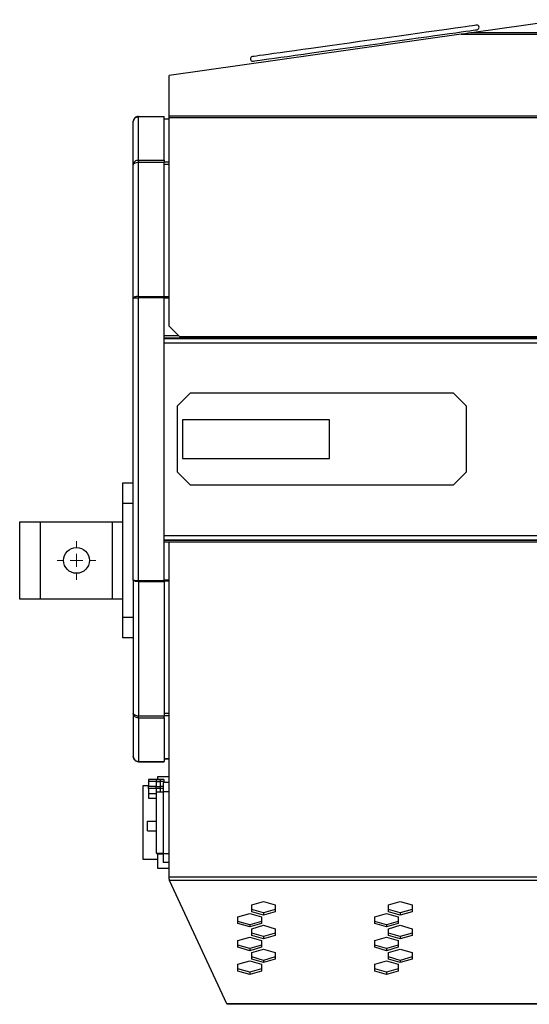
# Model space of a CAD drawing. Header units: millimetres. Extents: x 25 to 1481, y -957 to 677.
# Tile 9 of 12: x 614 to 812, y 18 to 400. Entities that reach past the tile are written whole.
import ezdxf

# ---------------------------------------------------------------- set-up
doc = ezdxf.new("R2010")
doc.units = ezdxf.units.MM

# ---------------------------------------------------------------- blocks, each defined once
blk = doc.blocks.new('SW_CENTERMARKSYMBOL_5')
at = {"color": 0, "linetype": 'Continuous', "lineweight": 18}
for p, q in [((0, 5), (0, 7.5)), ((-5, 0), (-7.5, 0)), ((0, 0), (-2.5, 0)), ((0, 0), (0, 2.5)), ((0, 0), (0, -2.5)), ((0, 0), (2.5, 0)), ((5, 0), (7.5, 0)), ((0, -5), (0, -7.5))]:
    blk.add_line(p, q, dxfattribs=at)

msp = doc.modelspace()

# ---------------------------------------------------------------- linework, layer by layer
at = {"color": 7, "linetype": 'Continuous', "lineweight": 25}
for p, q in [((825.69, 399.74), (790.26, 394.76)), ((785.37, 394.07), (672.28, 378.18)), ((785.37, 394.07), (979.38, 394.07)), ((790.26, 394.76), (979.38, 394.76)), ((672.28, 362.55), (672.28, 378.18)), ((672.28, 361.85), (672.28, 362.55)), ((672.28, 362.55), (979.38, 362.55)), ((658.38, 343.5), (658.38, 360.25)), ((660.38, 362.25), (670.38, 362.25)), ((660.38, 345.26), (660.38, 362.19)), ((660.38, 362.19), (670.38, 362.19)), ((670.38, 362.25), (670.38, 362.19)), ((670.38, 345.26), (670.38, 362.19)), ((672.28, 361.25), (670.38, 361.25)), ((672.28, 361.18), (670.38, 361.18)), ((672.28, 280.96), (672.28, 361.85)), ((672.28, 361.85), (979.38, 361.85)), ((658.38, 291.94), (658.38, 343.5)), ((660.38, 345.26), (660.38, 344.55)), ((660.38, 345.26), (670.38, 345.26)), ((660.38, 292.45), (660.38, 344.55)), ((660.38, 344.55), (670.38, 344.55)), ((670.38, 345.26), (670.38, 344.55)), ((670.38, 292.45), (670.38, 344.55)), ((672.28, 344.52), (670.38, 344.52)), ((672.28, 343.62), (670.38, 343.62)), ((658.38, 182.57), (658.38, 291.94)), ((659.38, 292.01), (659.38, 292.19)), ((660.38, 292.45), (660.38, 292.14)), ((660.38, 292.45), (670.38, 292.45)), ((660.38, 292.14), (670.38, 292.14)), ((660.38, 182.46), (660.38, 292.04)), ((660.38, 292.04), (670.38, 292.04)), ((670.38, 292.45), (670.38, 292.14)), ((672.28, 292.31), (670.38, 292.31)), ((670.38, 182.46), (670.38, 292.04)), ((672.28, 291.88), (670.38, 291.88)), ((672.28, 280.96), (676.28, 276.96)), ((675.99, 277.25), (670.38, 277.25)), ((670.38, 276.45), (979.38, 276.45)), ((670.38, 276.25), (979.38, 276.25)), ((676.28, 276.96), (979.38, 276.96)), ((670.38, 274.55), (979.38, 274.55)), ((675.38, 250), (680.38, 255)), ((782.38, 255), (680.38, 255)), ((782.38, 255), (787.38, 250)), ((675.38, 250), (675.38, 224.5)), ((787.38, 224.5), (787.38, 250)), ((734.38, 244.75), (677.38, 244.75)), ((677.38, 244.75), (677.38, 229.75)), ((734.38, 229.75), (734.38, 244.75)), ((677.38, 229.75), (734.38, 229.75)), ((680.38, 219.5), (675.38, 224.5)), ((787.38, 224.5), (782.38, 219.5)), ((654.38, 220.25), (658.38, 220.25)), ((654.38, 212.25), (654.38, 220.25)), ((680.38, 219.5), (782.38, 219.5)), ((658.38, 212.25), (654.38, 212.25)), ((654.38, 168.25), (654.38, 212.25)), ((614.38, 175.25), (614.38, 205.25)), ((614.38, 205.25), (622.38, 205.25)), ((622.38, 175.25), (622.38, 205.25)), ((622.38, 205.25), (650.38, 205.25)), ((650.38, 175.25), (650.38, 205.25)), ((650.38, 205.25), (654.38, 205.25)), ((670.38, 199.95), (1001.7, 199.95)), ((670.38, 198.25), (1001.76, 198.25)), ((670.38, 198.05), (1001.77, 198.05)), ((672.28, 197.25), (670.38, 197.25)), ((672.28, 67.48), (672.28, 197.25)), ((1001.8, 197.25), (672.28, 197.25)), ((658.38, 182.57), (658.38, 131.01)), ((659.38, 182.5), (659.38, 182.31)), ((660.38, 182.46), (670.38, 182.46)), ((660.38, 182.05), (660.38, 182.36)), ((660.38, 182.36), (670.38, 182.36)), ((660.38, 182.05), (660.38, 129.96)), ((660.38, 182.05), (670.38, 182.05)), ((672.28, 182.63), (670.38, 182.63)), ((670.38, 182.05), (670.38, 182.36)), ((672.28, 182.19), (670.38, 182.19)), ((670.38, 182.05), (670.38, 129.96)), ((622.38, 175.25), (614.38, 175.25)), ((650.38, 175.25), (622.38, 175.25)), ((654.38, 175.25), (650.38, 175.25)), ((654.38, 168.25), (658.38, 168.25)), ((654.38, 160.25), (654.38, 168.25)), ((658.38, 160.25), (654.38, 160.25)), ((658.38, 131.01), (658.38, 114.25)), ((660.38, 129.96), (670.38, 129.96)), ((660.38, 129.25), (660.38, 129.96)), ((672.28, 130.89), (670.38, 130.89)), ((672.28, 129.99), (670.38, 129.99)), ((670.38, 129.25), (670.38, 129.96)), ((660.38, 129.25), (670.38, 129.25)), ((660.38, 129.25), (660.38, 112.32)), ((670.38, 129.25), (670.38, 112.32)), ((660.38, 112.32), (670.38, 112.32)), ((660.38, 112.25), (670.38, 112.25)), ((672.28, 113.32), (670.38, 113.32)), ((672.28, 113.25), (670.38, 113.25)), ((670.38, 112.25), (670.38, 112.32)), ((667.18, 105.29), (664.28, 105.29)), ((664.28, 105.29), (664.28, 104.56)), ((664.28, 104.56), (664.28, 102.71)), ((667.18, 104.56), (664.28, 104.56)), ((670.18, 105.29), (667.18, 105.29)), ((667.18, 105.29), (667.18, 104.56)), ((668.9, 105.25), (667.18, 105.25)), ((667.18, 104.56), (667.18, 102.71)), ((667.18, 104.52), (668.9, 104.52)), ((667.78, 106.34), (667.78, 105.29)), ((672.28, 106.34), (667.78, 106.34)), ((668.9, 104.52), (668.9, 105.25)), ((670.18, 104.56), (668.9, 104.56)), ((668.9, 102.67), (668.9, 104.52)), ((669.98, 104.14), (669.98, 100.64)), ((672.28, 104.14), (669.98, 104.14)), ((670.18, 105.29), (670.18, 104.56)), ((670.18, 104.56), (670.18, 104.14)), ((664.28, 102.84), (662.08, 102.84)), ((662.08, 102.84), (662.08, 74.44)), ((664.28, 102.71), (667.18, 102.71)), ((664.28, 101.89), (664.28, 102.71)), ((667.18, 101.89), (664.28, 101.89)), ((664.28, 101.89), (664.28, 99.89)), ((664.28, 99.89), (667.18, 99.89)), ((664.28, 99.89), (664.28, 98.06)), ((667.18, 101.89), (667.18, 102.71)), ((667.18, 102.67), (668.9, 102.67)), ((667.18, 101.89), (667.18, 99.89)), ((668.9, 101.85), (667.18, 101.85)), ((669.98, 100.44), (667.18, 100.44)), ((667.28, 100.17), (667.18, 100.17)), ((667.28, 100.17), (667.28, 76.84)), ((668.9, 102.71), (669.98, 102.71)), ((668.9, 101.85), (668.9, 102.67)), ((669.98, 101.89), (668.9, 101.89)), ((668.9, 100.44), (668.9, 101.85)), ((669.98, 100.64), (669.98, 76.64)), ((672.28, 100.64), (669.98, 100.64)), ((664.28, 98.06), (667.28, 98.06)), ((663.88, 85.44), (663.88, 89.24)), ((663.88, 89.24), (667.28, 89.24)), ((663.88, 85.44), (667.28, 85.44)), ((667.28, 76.84), (669.98, 76.84)), ((667.78, 76.44), (667.78, 76.84)), ((667.78, 76.44), (667.78, 70.94)), ((669.98, 76.44), (667.78, 76.44)), ((668.38, 76.84), (668.38, 76.64)), ((668.38, 76.64), (669.98, 76.64)), ((669.98, 76.64), (672.28, 76.64)), ((669.98, 76.64), (669.98, 73.14)), ((662.08, 74.44), (667.78, 74.44)), ((672.28, 73.14), (669.98, 73.14)), ((667.78, 70.94), (672.28, 70.94)), ((1026.28, 67.48), (672.28, 67.48)), ((672.28, 66.78), (672.28, 67.48)), ((1026.13, 66.27), (672.35, 66.27)), ((694.66, 18.44), (672.35, 66.27)), ((704.23, 56.75), (708.78, 58.07)), ((708.78, 58.07), (713.33, 56.75)), ((757.23, 56.75), (761.78, 58.07)), ((761.78, 58.07), (766.33, 56.75)), ((698.93, 52.15), (703.48, 53.47)), ((703.48, 53.47), (708.03, 52.15)), ((704.23, 54.13), (704.23, 56.75)), ((708.78, 53.68), (704.23, 54.99)), ((708.78, 52.81), (704.23, 54.13)), ((713.33, 54.99), (708.78, 53.68)), ((713.33, 54.13), (708.78, 52.81)), ((708.78, 53.68), (708.78, 52.81)), ((713.33, 56.75), (713.33, 54.13)), ((751.93, 52.15), (756.48, 53.47)), ((756.48, 53.47), (761.03, 52.15)), ((757.23, 54.13), (757.23, 56.75)), ((761.78, 53.68), (757.23, 54.99)), ((761.78, 52.81), (757.23, 54.13)), ((766.33, 54.99), (761.78, 53.68)), ((766.33, 54.13), (761.78, 52.81)), ((761.78, 53.68), (761.78, 52.81)), ((766.33, 56.75), (766.33, 54.13)), ((698.93, 49.53), (698.93, 52.15)), ((703.48, 49.08), (698.93, 50.39)), ((708.03, 50.39), (703.48, 49.08)), ((708.03, 52.15), (708.03, 49.53)), ((751.93, 49.53), (751.93, 52.15)), ((756.48, 49.08), (751.93, 50.39)), ((761.03, 50.39), (756.48, 49.08)), ((761.03, 52.15), (761.03, 49.53)), ((703.48, 48.21), (698.93, 49.53)), ((708.03, 49.53), (703.48, 48.21)), ((703.48, 49.08), (703.48, 48.21)), ((704.23, 47.55), (708.78, 48.87)), ((704.23, 44.93), (704.23, 47.55)), ((708.78, 44.48), (704.23, 45.79)), ((708.78, 48.87), (713.33, 47.55)), ((713.33, 45.79), (708.78, 44.48)), ((713.33, 47.55), (713.33, 44.93)), ((756.48, 48.21), (751.93, 49.53)), ((761.03, 49.53), (756.48, 48.21)), ((756.48, 49.08), (756.48, 48.21)), ((757.23, 47.55), (761.78, 48.87)), ((757.23, 44.93), (757.23, 47.55)), ((761.78, 44.48), (757.23, 45.79)), ((761.78, 48.87), (766.33, 47.55)), ((766.33, 45.79), (761.78, 44.48)), ((766.33, 47.55), (766.33, 44.93)), ((698.93, 42.95), (703.48, 44.27)), ((698.93, 40.33), (698.93, 42.95)), ((703.48, 44.27), (708.03, 42.95)), ((708.78, 43.61), (704.23, 44.93)), ((708.03, 42.95), (708.03, 40.33)), ((713.33, 44.93), (708.78, 43.61)), ((708.78, 44.48), (708.78, 43.61)), ((751.93, 42.95), (756.48, 44.27)), ((751.93, 40.33), (751.93, 42.95)), ((756.48, 44.27), (761.03, 42.95)), ((761.78, 43.61), (757.23, 44.93)), ((761.03, 42.95), (761.03, 40.33)), ((766.33, 44.93), (761.78, 43.61)), ((761.78, 44.48), (761.78, 43.61)), ((703.48, 39.88), (698.93, 41.19)), ((703.48, 39.01), (698.93, 40.33)), ((708.03, 41.19), (703.48, 39.88)), ((708.03, 40.33), (703.48, 39.01)), ((703.48, 39.88), (703.48, 39.01)), ((704.23, 38.35), (708.78, 39.67)), ((704.23, 35.73), (704.23, 38.35)), ((708.78, 39.67), (713.33, 38.35)), ((713.33, 38.35), (713.33, 35.73)), ((756.48, 39.88), (751.93, 41.19)), ((756.48, 39.01), (751.93, 40.33)), ((761.03, 41.19), (756.48, 39.88)), ((761.03, 40.33), (756.48, 39.01)), ((756.48, 39.88), (756.48, 39.01)), ((757.23, 38.35), (761.78, 39.67)), ((757.23, 35.73), (757.23, 38.35)), ((761.78, 39.67), (766.33, 38.35)), ((766.33, 38.35), (766.33, 35.73)), ((698.93, 33.75), (703.48, 35.07)), ((703.48, 35.07), (708.03, 33.75)), ((708.78, 35.28), (704.23, 36.59)), ((708.78, 34.41), (704.23, 35.73)), ((713.33, 36.59), (708.78, 35.28)), ((713.33, 35.73), (708.78, 34.41)), ((708.78, 35.28), (708.78, 34.41)), ((751.93, 33.75), (756.48, 35.07)), ((756.48, 35.07), (761.03, 33.75)), ((761.78, 35.28), (757.23, 36.59)), ((761.78, 34.41), (757.23, 35.73)), ((766.33, 36.59), (761.78, 35.28)), ((766.33, 35.73), (761.78, 34.41)), ((761.78, 35.28), (761.78, 34.41)), ((698.93, 31.13), (698.93, 33.75)), ((703.48, 30.68), (698.93, 31.99)), ((703.48, 29.81), (698.93, 31.13)), ((708.03, 31.99), (703.48, 30.68)), ((708.03, 31.13), (703.48, 29.81)), ((703.48, 30.68), (703.48, 29.81)), ((708.03, 33.75), (708.03, 31.13)), ((751.93, 31.13), (751.93, 33.75)), ((756.48, 30.68), (751.93, 31.99)), ((756.48, 29.81), (751.93, 31.13)), ((761.03, 31.99), (756.48, 30.68)), ((761.03, 31.13), (756.48, 29.81)), ((756.48, 30.68), (756.48, 29.81)), ((761.03, 33.75), (761.03, 31.13)), ((978.3, 18.44), (694.66, 18.44)), ((694.73, 18.25), (694.73, 18.3)), ((978.15, 18.25), (694.73, 18.25))]:
    msp.add_line(p, q, dxfattribs=at)
at = {"color": 7, "linetype": 'Continuous', "lineweight": 25, "flags": 128}
for points in [[(791.28, 397.61), (791.11, 397.59), (790.58, 397.52), (789.72, 397.4), (788.52, 397.23), (786.99, 397.01), (785.14, 396.75), (783, 396.45), (780.57, 396.11), (777.88, 395.73), (774.95, 395.32), (771.8, 394.88), (768.45, 394.41), (764.95, 393.91), (761.3, 393.4), (757.55, 392.87), (753.72, 392.34), (749.84, 391.79), (745.95, 391.24), (742.07, 390.7), (738.24, 390.16), (734.49, 389.63), (730.84, 389.12), (727.33, 388.63), (723.99, 388.16), (720.84, 387.72), (717.91, 387.3), (715.22, 386.92), (712.79, 386.58), (710.65, 386.28), (708.8, 386.02), (707.27, 385.81), (706.07, 385.64), (705.2, 385.52), (704.68, 385.44), (704.5, 385.42)], [(704.75, 383.66), (704.93, 383.68), (705.45, 383.76), (706.32, 383.88), (707.52, 384.05), (709.05, 384.26), (710.89, 384.52), (713.04, 384.82), (715.47, 385.16), (718.16, 385.54), (721.09, 385.95), (724.24, 386.4), (727.58, 386.87), (731.09, 387.36), (734.73, 387.87), (738.49, 388.4), (742.32, 388.94), (746.19, 389.48), (750.09, 390.03), (753.96, 390.57), (757.8, 391.11), (761.55, 391.64), (765.19, 392.15), (768.7, 392.65), (772.04, 393.12), (775.19, 393.56), (778.12, 393.97), (780.82, 394.35), (783.24, 394.69), (785.39, 394.99), (787.23, 395.25), (788.76, 395.47), (789.97, 395.63), (790.83, 395.76), (791.35, 395.83), (791.53, 395.85)], [(790.26, 394.76), (789.85, 394.7), (789.12, 394.6), (788.11, 394.46), (786.85, 394.28), (785.37, 394.07)]]:
    msp.add_lwpolyline(points, dxfattribs=at)
at = {"color": 7, "linetype": 'Continuous', "lineweight": 25}
msp.add_circle((636.38, 190.25), 5, dxfattribs=at)
for centre, radius, start, end in [((791.41, 396.73), 0.889, 278, 98), ((704.63, 384.54), 0.889, 98, 278), ((668.38, 77.04), 0.4, 210, 270)]:
    msp.add_arc(centre, radius, start, end, dxfattribs=at)
for points in [[(660.38, 362.25), (660.12, 362.25), (659.86, 362.2), (659.38, 362), (659.16, 361.85), (658.79, 361.48), (658.64, 361.26), (658.44, 360.78), (658.38, 360.52), (658.38, 360.25)], [(658.38, 360.25), (658.38, 360.51), (658.44, 360.76), (658.64, 361.22), (658.79, 361.44), (659.16, 361.79), (659.38, 361.94), (659.86, 362.13), (660.12, 362.19), (660.38, 362.19)], [(660.38, 345.26), (660.12, 345.27), (659.86, 345.24), (659.38, 345.07), (659.16, 344.94), (658.79, 344.61), (658.64, 344.41), (658.44, 343.97), (658.38, 343.74), (658.38, 343.5)], [(658.38, 343.5), (658.38, 343.62), (658.44, 343.73), (658.64, 343.95), (658.79, 344.06), (659.16, 344.25), (659.38, 344.33), (659.86, 344.46), (660.12, 344.51), (660.38, 344.55)], [(660.38, 292.45), (660.12, 292.46), (659.86, 292.45), (659.38, 292.41), (659.16, 292.37), (658.79, 292.27), (658.64, 292.21), (658.44, 292.08), (658.38, 292.01), (658.38, 291.94)], [(658.38, 291.94), (658.38, 291.95), (658.44, 291.95), (658.64, 291.97), (658.79, 291.98), (659.16, 292), (659.38, 292.01), (659.86, 292.03), (660.12, 292.04), (660.38, 292.04)], [(658.38, 182.57), (658.38, 182.56), (658.44, 182.55), (658.64, 182.53), (658.79, 182.53), (659.16, 182.51), (659.38, 182.5), (659.86, 182.48), (660.12, 182.47), (660.38, 182.46)], [(660.38, 182.05), (660.12, 182.05), (659.86, 182.05), (659.38, 182.1), (659.16, 182.14), (658.79, 182.23), (658.64, 182.29), (658.44, 182.43), (658.38, 182.5), (658.38, 182.57)], [(658.38, 131.01), (658.38, 130.89), (658.44, 130.77), (658.64, 130.55), (658.79, 130.45), (659.16, 130.26), (659.38, 130.18), (659.86, 130.05), (660.12, 129.99), (660.38, 129.96)], [(660.38, 129.25), (660.12, 129.23), (659.86, 129.27), (659.38, 129.44), (659.16, 129.57), (658.79, 129.9), (658.64, 130.1), (658.44, 130.53), (658.38, 130.77), (658.38, 131.01)], [(658.38, 114.25), (658.38, 114), (658.44, 113.75), (658.64, 113.28), (658.79, 113.07), (659.16, 112.71), (659.38, 112.57), (659.86, 112.37), (660.12, 112.32), (660.38, 112.32)], [(660.38, 112.25), (660.12, 112.25), (659.86, 112.31), (659.38, 112.51), (659.16, 112.65), (658.79, 113.02), (658.64, 113.25), (658.44, 113.73), (658.38, 113.99), (658.38, 114.25)]]:
    msp.add_open_spline(points, degree=3, knots=[0, 0, 0, 0, 0.25, 0.25, 0.5, 0.5, 0.75, 0.75, 1, 1, 1, 1], dxfattribs=at)
for points in [[(672.28, 66.78), (672.31, 66.57), (672.33, 66.39), (672.35, 66.27)], [(694.66, 18.44), (694.68, 18.38), (694.71, 18.33), (694.73, 18.3)]]:
    msp.add_open_spline(points, degree=3, dxfattribs=at)

# ---------------------------------------------------------------- block references
at = {"color": 7, "linetype": 'Continuous', "lineweight": 18}
msp.add_blockref('SW_CENTERMARKSYMBOL_5', (636.38, 190.25), dxfattribs=at)

doc.saveas('drawing.dxf')
